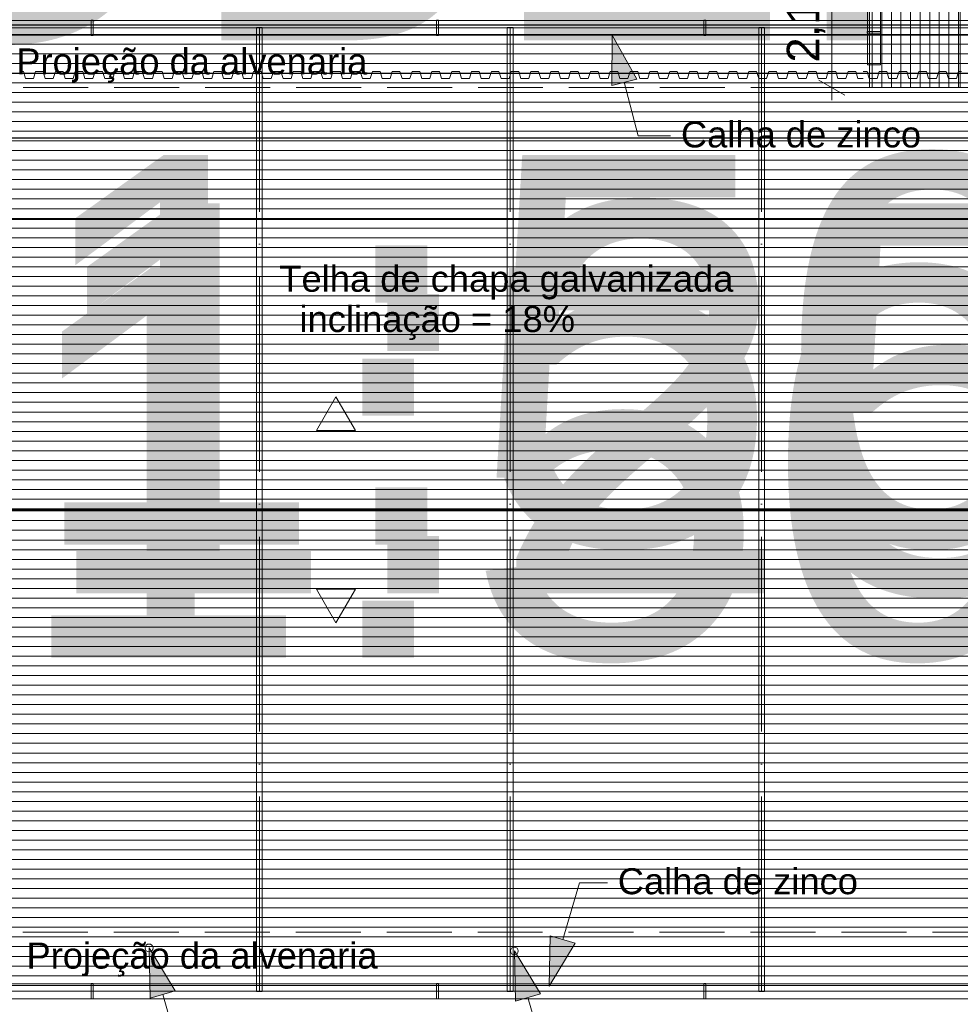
# Model space of a CAD drawing. Header units: millimetres. Extents: x -76 to 50459, y -22305 to 4164.
# Tile 41 of 85: x 6186 to 7634, y 1150 to 2666. Entities that reach past the tile are written whole.
import ezdxf
from ezdxf.xclip import XClip

# ---------------------------------------------------------------- set-up
doc = ezdxf.new("R2010")
doc.units = ezdxf.units.MM
doc.linetypes.add('Linha de eixo - Traço e ponto', pattern=[20, 15, -2.5, 0, -2.5])
doc.linetypes.add('Linha Tracejada 5_2', pattern=[7, 5, -2])
for name, color, linetype, lineweight in [('Cobertura.ARQ', 7, 'Continuous', 35), ('Cota.2D', 7, 'Continuous', 9), ('Interior - Mobiliário', 7, 'Continuous', 20), ('Linha & Trama.2D', 7, 'Continuous', 9)]:
    doc.layers.add(name, color=color, linetype=linetype, lineweight=lineweight)
for name, color, linetype in [('Eletrodoméstico & Mobiliário.ARQ', 7, 'Continuous'), ('Rótulo.2D', 7, 'Continuous'), ('TEXTO', 7, 'Continuous'), ('TEXTO @ 100', 7, 'Continuous'), ('TEXTO @ 200', 7, 'Continuous'), ('Texto.2D', 7, 'Continuous')]:
    doc.layers.add(name, color=color, linetype=linetype)
doc.styles.add('3', font='arial.ttf', dxfattribs={"height": 3})
doc.styles.add('5', font='arial.ttf', dxfattribs={"height": 5})
doc.styles.add('GENERATED_STYLE_1', font='arial.ttf')

# ---------------------------------------------------------------- blocks, each defined once
blk = doc.blocks.new('SIMBOLO NOMENCLATURA')
at = {"linetype": 'Continuous'}
blk.add_line((0, 0), (250, 0), dxfattribs=at)
blk = doc.blocks.new('*U146')
at = {"layer": 'TEXTO @ 100', "linetype": 'Continuous', "xscale": 20, "yscale": 20, "zscale": 20}
blk.add_blockref('SIMBOLO NOMENCLATURA', (2324.2, 2358.5), dxfattribs=at)
at = {"layer": 'TEXTO @ 200', "linetype": 'Continuous', "xscale": 40, "yscale": 40, "zscale": 40}
blk.add_blockref('SIMBOLO NOMENCLATURA', (2324.2, 2358.5), dxfattribs=at)
blk = doc.blocks.new('*U147')
at = {"layer": 'TEXTO @ 200', "style": '5'}
blk.add_text('PLANTA TÉRREO PLUVIAL', height=1000, dxfattribs=at).set_placement((2624.4, 2658.5))
blk = doc.blocks.new('*U150')
at = {"layer": 'TEXTO @ 100', "linetype": 'Continuous', "xscale": 20, "yscale": 20, "zscale": 20}
blk.add_blockref('SIMBOLO NOMENCLATURA', (2330.6, 2483.7), dxfattribs=at)
at = {"layer": 'TEXTO @ 200', "linetype": 'Continuous', "xscale": 40, "yscale": 40, "zscale": 40}
blk.add_blockref('SIMBOLO NOMENCLATURA', (2330.6, 2483.7), dxfattribs=at)
blk = doc.blocks.new('*U151')
at = {"layer": 'TEXTO @ 100', "style": '5'}
blk.add_text('PLANTA COBERTURA RAMPA', height=500, dxfattribs=at).set_placement((2480.8, 2633.8))
blk = doc.blocks.new('*U152')
at = {"layer": 'TEXTO @ 200', "style": '3'}
blk.add_text('ESCALA 1:50', height=600, dxfattribs=at).set_placement((2630.8, 1683.3))
blk = doc.blocks.new('*U154')
at = {"layer": 'TEXTO @ 100', "linetype": 'Continuous', "xscale": 20, "yscale": 20, "zscale": 20}
blk.add_blockref('SIMBOLO NOMENCLATURA', (2368.7, 2583.2), dxfattribs=at)
at = {"layer": 'TEXTO @ 200', "linetype": 'Continuous', "xscale": 40, "yscale": 40, "zscale": 40}
blk.add_blockref('SIMBOLO NOMENCLATURA', (2368.7, 2583.2), dxfattribs=at)
blk = doc.blocks.new('*U155')
at = {"layer": 'TEXTO @ 100', "style": '5'}
blk.add_text('DETALHE TUBULAÇÃO QUADRA', height=500, dxfattribs=at).set_placement((2519.3, 2733.4))
at = {"layer": 'TEXTO @ 200', "style": '5'}
blk.add_text('DETALHE TUBULAÇÃO QUADRA', height=1000, dxfattribs=at).set_placement((2669.3, 2883.4))
blk = doc.blocks.new('*U156')
at = {"layer": 'TEXTO @ 200', "style": '3'}
blk.add_text('ESCALA 1:25', height=600, dxfattribs=at).set_placement((2669.3, 1782.8))
blk = doc.blocks.new('*U158')
at = {"layer": 'TEXTO @ 100', "linetype": 'Continuous', "xscale": 20, "yscale": 20, "zscale": 20}
blk.add_blockref('SIMBOLO NOMENCLATURA', (2350.9, 2657.9), dxfattribs=at)
at = {"layer": 'TEXTO @ 200', "linetype": 'Continuous', "xscale": 40, "yscale": 40, "zscale": 40}
blk.add_blockref('SIMBOLO NOMENCLATURA', (2350.9, 2657.9), dxfattribs=at)
blk = doc.blocks.new('*U160')
at = {"layer": 'TEXTO @ 200', "style": '3'}
blk.add_text('ESCALA 1:50', height=600, dxfattribs=at).set_placement((2651.1, 1857.5))
blk = doc.blocks.new('Desenho_9_9', base_point=(-11.454, 294.199))
at = {"layer": 'Cobertura.ARQ', "linetype": 'Continuous', "lineweight": 0}
h = blk.add_hatch(dxfattribs=at)
h.set_pattern_fill('MADEIRA_2_0009', color=253, style=0, pattern_type=2)
h.set_pattern_definition([(270, (966.9817, 406.5659), (0.737308, 0), [])])
h.paths.add_polyline_path([(972.916, 376.566), (972.916, 436.566), (965.932, 436.566), (965.932, 419.335), (966.83, 419.335), (966.83, 387.066), (965.932, 387.066), (965.932, 376.566)])
h = blk.add_hatch(dxfattribs=at)
h.set_pattern_fill('MADEIRA_2_0009', color=253, style=0, pattern_type=2)
h.set_pattern_definition([(180, (935.50056, 376.58886), (0, 0.745241), [])])
h.paths.add_polyline_path([(875.776, 344.089), (1000.776, 344.089), (1000.776, 381.164), (875.776, 381.164)])
h = blk.add_hatch(dxfattribs=at)
h.set_pattern_fill('MADEIRA_2_0009', color=253, style=0, pattern_type=2)
h.set_pattern_definition([(0, (935.50056, 311.58886), (0, 0.745241), [])])
h.paths.add_polyline_path([(875.776, 307.014), (1000.776, 307.014), (1000.776, 344.089), (875.776, 344.089)])
at = {"layer": 'Rótulo.2D', "linetype": 'Continuous', "lineweight": 0}
for points in [[(946.134, 380.589), (946.091, 376.725), (948.029, 377.222)], [(941.274, 307.403), (943.281, 310.704), (941.361, 311.266)], [(910.491, 310.343), (910.578, 306.48), (912.498, 307.042)], [(938.597, 310.11), (938.684, 306.248), (940.604, 306.809)]]:
    blk.add_hatch(color=161, dxfattribs=at).paths.add_polyline_path(points)
at = {"layer": 'Cobertura.ARQ', "color": 233, "linetype": 'Continuous', "lineweight": 0, "flags": 128}
for points in [[(972.916, 436.566), (972.916, 376.566)], [(965.932, 376.566), (965.932, 387.066)], [(875.776, 381.164), (1000.776, 381.164)], [(972.916, 376.566), (965.932, 376.566)], [(875.776, 344.089), (1000.776, 344.089)], [(1000.776, 344.089), (875.776, 344.089)], [(1000.776, 307.014), (875.776, 307.014)]]:
    blk.add_lwpolyline(points, dxfattribs=at)
at = {"layer": 'Cota.2D', "color": 7, "linetype": 'Continuous', "lineweight": 0}
for p, q in [((963.031, 376.566), (963.031, 387.066)), ((962.031, 377.143), (964.031, 375.989)), ((964.531, 376.566), (961.531, 376.566)), ((963.031, 375.588), (963.031, 376.566))]:
    blk.add_line(p, q, dxfattribs=at)
at = {"layer": 'Eletrodoméstico & Mobiliário.ARQ', "color": 134, "linetype": 'Continuous', "lineweight": 0}
for p, q in [((919.201, 381.195), (918.751, 381.195)), ((918.751, 381.195), (918.751, 306.991)), ((919.201, 306.991), (919.201, 381.195)), ((938.501, 381.195), (938.051, 381.195)), ((938.051, 381.195), (938.051, 306.991)), ((938.501, 306.991), (938.501, 381.195)), ((957.851, 381.195), (957.401, 381.195)), ((957.401, 381.195), (957.401, 306.991)), ((957.851, 306.991), (957.851, 381.195)), ((918.751, 306.991), (919.201, 306.991)), ((938.051, 306.991), (938.501, 306.991)), ((957.401, 306.991), (957.851, 306.991))]:
    blk.add_line(p, q, dxfattribs=at)
at = {"layer": 'Eletrodoméstico & Mobiliário.ARQ', "color": 8, "linetype": 'Linha de eixo - Traço e ponto', "lineweight": 0}
for p, q in [((918.976, 306.991), (918.976, 381.195)), ((938.276, 306.991), (938.276, 381.195)), ((957.626, 306.991), (957.626, 381.195))]:
    blk.add_line(p, q, dxfattribs=at)
at = {"layer": 'Interior - Mobiliário', "color": 102, "linetype": 'Continuous', "lineweight": 0}
for p, q in [((965.765, 436.566), (965.765, 378.314)), ((966.765, 378.314), (966.765, 436.566)), ((994.776, 381.739), (875.776, 381.739)), ((906.181, 381.749), (906.031, 381.749)), ((906.031, 381.749), (906.031, 380.579)), ((906.181, 380.579), (906.181, 381.749)), ((932.759, 381.749), (932.609, 381.749)), ((932.609, 381.749), (932.609, 380.579)), ((932.759, 380.579), (932.759, 381.749)), ((953.326, 381.749), (953.176, 381.749)), ((953.176, 381.749), (953.176, 380.579)), ((953.326, 380.579), (953.326, 381.749)), ((875.776, 380.589), (994.776, 380.589)), ((906.031, 380.579), (906.181, 380.579)), ((932.609, 380.579), (932.759, 380.579)), ((953.176, 380.579), (953.326, 380.579)), ((966.775, 380.894), (965.755, 380.894)), ((965.755, 380.894), (965.755, 380.744)), ((965.755, 380.744), (966.775, 380.744)), ((966.775, 380.744), (966.775, 380.894)), ((965.765, 378.314), (966.765, 378.314)), ((900.521, 377.816), (900.586, 377.816)), ((900.586, 377.816), (900.814, 377.816)), ((900.814, 377.816), (900.977, 377.266)), ((901.589, 377.266), (901.752, 377.816)), ((901.752, 377.816), (901.981, 377.816)), ((901.981, 377.816), (902.046, 377.816)), ((902.046, 377.816), (902.111, 377.816)), ((902.111, 377.816), (902.339, 377.816)), ((902.339, 377.816), (902.502, 377.266)), ((903.114, 377.266), (903.277, 377.816)), ((903.277, 377.816), (903.506, 377.816)), ((903.506, 377.816), (903.571, 377.816)), ((903.571, 377.816), (903.636, 377.816)), ((903.636, 377.816), (903.864, 377.816)), ((903.864, 377.816), (904.027, 377.266)), ((904.639, 377.266), (904.802, 377.816)), ((904.802, 377.816), (905.031, 377.816)), ((905.031, 377.816), (905.096, 377.816)), ((905.096, 377.816), (905.161, 377.816)), ((905.161, 377.816), (905.389, 377.816)), ((905.389, 377.816), (905.552, 377.266)), ((906.164, 377.266), (906.327, 377.816)), ((906.327, 377.816), (906.556, 377.816)), ((906.556, 377.816), (906.621, 377.816)), ((906.621, 377.816), (906.686, 377.816)), ((906.686, 377.816), (906.914, 377.816)), ((906.914, 377.816), (907.077, 377.266)), ((907.689, 377.266), (907.852, 377.816)), ((907.852, 377.816), (908.081, 377.816)), ((908.081, 377.816), (908.146, 377.816)), ((908.146, 377.816), (908.211, 377.816)), ((908.211, 377.816), (908.439, 377.816)), ((908.439, 377.816), (908.602, 377.266)), ((909.214, 377.266), (909.377, 377.816)), ((909.377, 377.816), (909.606, 377.816)), ((909.606, 377.816), (909.671, 377.816)), ((909.671, 377.816), (909.736, 377.816)), ((909.736, 377.816), (909.964, 377.816)), ((909.964, 377.816), (910.127, 377.266)), ((910.739, 377.266), (910.902, 377.816)), ((910.902, 377.816), (911.131, 377.816)), ((911.131, 377.816), (911.196, 377.816)), ((911.196, 377.816), (911.261, 377.816)), ((911.261, 377.816), (911.489, 377.816)), ((911.489, 377.816), (911.652, 377.266)), ((912.264, 377.266), (912.427, 377.816)), ((912.427, 377.816), (912.656, 377.816)), ((912.656, 377.816), (912.721, 377.816)), ((912.721, 377.816), (912.786, 377.816)), ((912.786, 377.816), (913.014, 377.816)), ((913.014, 377.816), (913.177, 377.266)), ((913.789, 377.266), (913.952, 377.816)), ((913.952, 377.816), (914.181, 377.816)), ((914.181, 377.816), (914.246, 377.816)), ((914.246, 377.816), (914.311, 377.816)), ((914.311, 377.816), (914.539, 377.816)), ((914.539, 377.816), (914.702, 377.266)), ((915.314, 377.266), (915.477, 377.816)), ((915.477, 377.816), (915.706, 377.816)), ((915.706, 377.816), (915.771, 377.816)), ((915.771, 377.816), (915.836, 377.816)), ((915.836, 377.816), (916.064, 377.816)), ((916.064, 377.816), (916.227, 377.266)), ((916.839, 377.266), (917.002, 377.816)), ((917.002, 377.816), (917.231, 377.816)), ((917.231, 377.816), (917.296, 377.816)), ((917.296, 377.816), (917.361, 377.816)), ((917.361, 377.816), (917.589, 377.816)), ((917.589, 377.816), (917.752, 377.266)), ((918.364, 377.266), (918.527, 377.816)), ((918.527, 377.816), (918.756, 377.816)), ((918.756, 377.816), (918.821, 377.816)), ((918.821, 377.816), (918.886, 377.816)), ((918.886, 377.816), (919.114, 377.816)), ((919.114, 377.816), (919.277, 377.266)), ((919.889, 377.266), (920.052, 377.816)), ((920.052, 377.816), (920.281, 377.816)), ((920.281, 377.816), (920.346, 377.816)), ((920.346, 377.816), (920.411, 377.816)), ((920.411, 377.816), (920.639, 377.816)), ((920.639, 377.816), (920.802, 377.266)), ((921.414, 377.266), (921.577, 377.816)), ((921.577, 377.816), (921.806, 377.816)), ((921.806, 377.816), (921.871, 377.816)), ((921.871, 377.816), (921.936, 377.816)), ((921.936, 377.816), (922.164, 377.816)), ((922.164, 377.816), (922.327, 377.266)), ((922.939, 377.266), (923.102, 377.816)), ((923.102, 377.816), (923.331, 377.816)), ((923.331, 377.816), (923.396, 377.816)), ((923.396, 377.816), (923.461, 377.816)), ((923.461, 377.816), (923.689, 377.816)), ((923.689, 377.816), (923.852, 377.266)), ((924.464, 377.266), (924.627, 377.816)), ((924.627, 377.816), (924.856, 377.816)), ((924.856, 377.816), (924.921, 377.816)), ((924.921, 377.816), (924.986, 377.816)), ((924.986, 377.816), (925.214, 377.816)), ((925.214, 377.816), (925.377, 377.266)), ((925.989, 377.266), (926.152, 377.816)), ((926.152, 377.816), (926.381, 377.816)), ((926.381, 377.816), (926.446, 377.816)), ((926.446, 377.816), (926.511, 377.816)), ((926.511, 377.816), (926.739, 377.816)), ((926.739, 377.816), (926.902, 377.266)), ((927.514, 377.266), (927.677, 377.816)), ((927.677, 377.816), (927.906, 377.816)), ((927.906, 377.816), (927.971, 377.816)), ((927.971, 377.816), (928.036, 377.816)), ((928.036, 377.816), (928.264, 377.816)), ((928.264, 377.816), (928.427, 377.266)), ((929.039, 377.266), (929.202, 377.816)), ((929.202, 377.816), (929.431, 377.816)), ((929.431, 377.816), (929.496, 377.816)), ((929.496, 377.816), (929.561, 377.816)), ((929.561, 377.816), (929.789, 377.816)), ((929.789, 377.816), (929.952, 377.266)), ((930.564, 377.266), (930.727, 377.816)), ((930.727, 377.816), (930.956, 377.816)), ((930.956, 377.816), (931.021, 377.816)), ((931.021, 377.816), (931.086, 377.816)), ((931.086, 377.816), (931.314, 377.816)), ((931.314, 377.816), (931.477, 377.266)), ((932.089, 377.266), (932.252, 377.816)), ((932.252, 377.816), (932.481, 377.816)), ((932.481, 377.816), (932.546, 377.816)), ((932.546, 377.816), (932.611, 377.816)), ((932.611, 377.816), (932.839, 377.816)), ((932.839, 377.816), (933.002, 377.266)), ((933.614, 377.266), (933.777, 377.816)), ((933.777, 377.816), (934.006, 377.816)), ((934.006, 377.816), (934.071, 377.816)), ((934.071, 377.816), (934.136, 377.816)), ((934.136, 377.816), (934.364, 377.816)), ((934.364, 377.816), (934.527, 377.266)), ((935.139, 377.266), (935.302, 377.816)), ((935.302, 377.816), (935.531, 377.816)), ((935.531, 377.816), (935.596, 377.816)), ((935.596, 377.816), (935.661, 377.816)), ((935.661, 377.816), (935.889, 377.816)), ((935.889, 377.816), (936.052, 377.266)), ((936.664, 377.266), (936.827, 377.816)), ((936.827, 377.816), (937.056, 377.816)), ((937.056, 377.816), (937.121, 377.816)), ((937.121, 377.816), (937.186, 377.816)), ((937.186, 377.816), (937.414, 377.816)), ((937.414, 377.816), (937.577, 377.266)), ((938.189, 377.266), (938.352, 377.816)), ((938.352, 377.816), (938.581, 377.816)), ((938.581, 377.816), (938.646, 377.816)), ((938.646, 377.816), (938.711, 377.816)), ((938.711, 377.816), (938.939, 377.816)), ((938.939, 377.816), (939.102, 377.266)), ((939.714, 377.266), (939.877, 377.816)), ((939.877, 377.816), (940.106, 377.816)), ((940.106, 377.816), (940.171, 377.816)), ((940.171, 377.816), (940.236, 377.816)), ((940.236, 377.816), (940.464, 377.816)), ((940.464, 377.816), (940.627, 377.266)), ((941.239, 377.266), (941.402, 377.816)), ((941.402, 377.816), (941.631, 377.816)), ((941.631, 377.816), (941.696, 377.816)), ((941.696, 377.816), (941.761, 377.816)), ((941.761, 377.816), (941.989, 377.816)), ((941.989, 377.816), (942.152, 377.266)), ((942.764, 377.266), (942.927, 377.816)), ((942.927, 377.816), (943.156, 377.816)), ((943.156, 377.816), (943.221, 377.816)), ((943.221, 377.816), (943.286, 377.816)), ((943.286, 377.816), (943.514, 377.816)), ((943.514, 377.816), (943.677, 377.266)), ((944.289, 377.266), (944.452, 377.816)), ((944.452, 377.816), (944.681, 377.816)), ((944.681, 377.816), (944.746, 377.816)), ((944.746, 377.816), (944.811, 377.816)), ((944.811, 377.816), (945.039, 377.816)), ((945.039, 377.816), (945.202, 377.266)), ((945.814, 377.266), (945.977, 377.816)), ((945.977, 377.816), (946.206, 377.816)), ((946.206, 377.816), (946.271, 377.816)), ((946.271, 377.816), (946.336, 377.816)), ((946.336, 377.816), (946.564, 377.816)), ((946.564, 377.816), (946.727, 377.266)), ((947.339, 377.266), (947.502, 377.816)), ((947.502, 377.816), (947.731, 377.816)), ((947.731, 377.816), (947.796, 377.816)), ((947.796, 377.816), (947.861, 377.816)), ((947.861, 377.816), (948.089, 377.816)), ((948.089, 377.816), (948.252, 377.266)), ((948.864, 377.266), (949.027, 377.816)), ((949.027, 377.816), (949.256, 377.816)), ((949.256, 377.816), (949.321, 377.816)), ((949.321, 377.816), (949.386, 377.816)), ((949.386, 377.816), (949.614, 377.816)), ((949.614, 377.816), (949.777, 377.266)), ((950.389, 377.266), (950.552, 377.816)), ((950.552, 377.816), (950.781, 377.816)), ((950.781, 377.816), (950.846, 377.816)), ((950.846, 377.816), (950.911, 377.816)), ((950.911, 377.816), (951.139, 377.816)), ((951.139, 377.816), (951.302, 377.266)), ((951.914, 377.266), (952.077, 377.816)), ((952.077, 377.816), (952.306, 377.816)), ((952.306, 377.816), (952.371, 377.816)), ((952.371, 377.816), (952.436, 377.816)), ((952.436, 377.816), (952.664, 377.816)), ((952.664, 377.816), (952.827, 377.266)), ((953.439, 377.266), (953.602, 377.816)), ((953.602, 377.816), (953.831, 377.816)), ((953.831, 377.816), (953.896, 377.816)), ((953.896, 377.816), (953.961, 377.816)), ((953.961, 377.816), (954.189, 377.816)), ((954.189, 377.816), (954.352, 377.266)), ((954.964, 377.266), (955.127, 377.816)), ((955.127, 377.816), (955.356, 377.816)), ((955.356, 377.816), (955.421, 377.816)), ((955.421, 377.816), (955.486, 377.816)), ((955.486, 377.816), (955.714, 377.816)), ((955.714, 377.816), (955.877, 377.266)), ((956.489, 377.266), (956.652, 377.816)), ((956.652, 377.816), (956.881, 377.816)), ((956.881, 377.816), (956.946, 377.816)), ((956.946, 377.816), (957.011, 377.816)), ((957.011, 377.816), (957.239, 377.816)), ((957.239, 377.816), (957.402, 377.266)), ((958.014, 377.266), (958.177, 377.816)), ((958.177, 377.816), (958.406, 377.816)), ((958.406, 377.816), (958.471, 377.816)), ((958.471, 377.816), (958.536, 377.816)), ((958.536, 377.816), (958.764, 377.816)), ((958.764, 377.816), (958.927, 377.266)), ((959.539, 377.266), (959.702, 377.816)), ((959.702, 377.816), (959.931, 377.816)), ((959.931, 377.816), (959.996, 377.816)), ((959.996, 377.816), (960.061, 377.816)), ((960.061, 377.816), (960.289, 377.816)), ((960.289, 377.816), (960.452, 377.266)), ((961.064, 377.266), (961.227, 377.816)), ((961.227, 377.816), (961.456, 377.816)), ((961.456, 377.816), (961.521, 377.816)), ((961.521, 377.816), (961.586, 377.816)), ((961.586, 377.816), (961.814, 377.816)), ((961.814, 377.816), (961.977, 377.266)), ((962.589, 377.266), (962.752, 377.816)), ((962.752, 377.816), (962.981, 377.816)), ((962.981, 377.816), (963.046, 377.816)), ((963.046, 377.816), (963.111, 377.816)), ((963.111, 377.816), (963.339, 377.816)), ((963.339, 377.816), (963.502, 377.266)), ((964.114, 377.266), (964.277, 377.816)), ((964.277, 377.816), (964.506, 377.816)), ((964.506, 377.816), (964.571, 377.816)), ((964.571, 377.816), (964.636, 377.816)), ((964.636, 377.816), (964.864, 377.816)), ((964.864, 377.816), (965.027, 377.266)), ((965.446, 377.816), (965.511, 377.816)), ((965.511, 377.816), (965.74, 377.816)), ((965.74, 377.816), (965.903, 377.266)), ((966.515, 377.266), (966.678, 377.816)), ((966.678, 377.816), (966.906, 377.816)), ((966.906, 377.816), (966.971, 377.816)), ((966.971, 377.816), (967.036, 377.816)), ((967.036, 377.816), (967.265, 377.816)), ((967.265, 377.816), (967.428, 377.266)), ((968.04, 377.266), (968.203, 377.816)), ((968.203, 377.816), (968.431, 377.816)), ((968.431, 377.816), (968.496, 377.816)), ((968.496, 377.816), (968.561, 377.816)), ((968.561, 377.816), (968.79, 377.816)), ((968.79, 377.816), (968.953, 377.266)), ((969.565, 377.266), (969.728, 377.816)), ((969.728, 377.816), (969.956, 377.816)), ((969.956, 377.816), (970.021, 377.816)), ((970.021, 377.816), (970.086, 377.816)), ((970.086, 377.816), (970.315, 377.816)), ((970.315, 377.816), (970.478, 377.266)), ((971.09, 377.266), (971.253, 377.816)), ((971.253, 377.816), (971.481, 377.816)), ((971.481, 377.816), (971.546, 377.816)), ((971.546, 377.816), (971.611, 377.816)), ((971.611, 377.816), (971.84, 377.816)), ((971.84, 377.816), (972.003, 377.266)), ((972.615, 377.266), (972.778, 377.816)), ((972.778, 377.816), (973.006, 377.816)), ((900.977, 377.266), (901.223, 377.266)), ((901.223, 377.266), (901.283, 377.266)), ((901.283, 377.266), (901.343, 377.266)), ((901.343, 377.266), (901.589, 377.266)), ((902.502, 377.266), (902.748, 377.266)), ((902.748, 377.266), (902.808, 377.266)), ((902.808, 377.266), (902.868, 377.266)), ((902.868, 377.266), (903.114, 377.266)), ((904.027, 377.266), (904.273, 377.266)), ((904.273, 377.266), (904.333, 377.266)), ((904.333, 377.266), (904.393, 377.266)), ((904.393, 377.266), (904.639, 377.266)), ((905.552, 377.266), (905.798, 377.266)), ((905.798, 377.266), (905.858, 377.266)), ((905.858, 377.266), (905.918, 377.266)), ((905.918, 377.266), (906.164, 377.266)), ((907.077, 377.266), (907.323, 377.266)), ((907.323, 377.266), (907.383, 377.266)), ((907.383, 377.266), (907.443, 377.266)), ((907.443, 377.266), (907.689, 377.266)), ((908.602, 377.266), (908.848, 377.266)), ((908.848, 377.266), (908.908, 377.266)), ((908.908, 377.266), (908.968, 377.266)), ((908.968, 377.266), (909.214, 377.266)), ((910.127, 377.266), (910.373, 377.266)), ((910.373, 377.266), (910.433, 377.266)), ((910.433, 377.266), (910.493, 377.266)), ((910.493, 377.266), (910.739, 377.266)), ((911.652, 377.266), (911.898, 377.266)), ((911.898, 377.266), (911.958, 377.266)), ((911.958, 377.266), (912.018, 377.266)), ((912.018, 377.266), (912.264, 377.266)), ((913.177, 377.266), (913.423, 377.266)), ((913.423, 377.266), (913.483, 377.266)), ((913.483, 377.266), (913.543, 377.266)), ((913.543, 377.266), (913.789, 377.266)), ((914.702, 377.266), (914.948, 377.266)), ((914.948, 377.266), (915.008, 377.266)), ((915.008, 377.266), (915.068, 377.266)), ((915.068, 377.266), (915.314, 377.266)), ((916.227, 377.266), (916.473, 377.266)), ((916.473, 377.266), (916.533, 377.266)), ((916.533, 377.266), (916.593, 377.266)), ((916.593, 377.266), (916.839, 377.266)), ((917.752, 377.266), (917.998, 377.266)), ((917.998, 377.266), (918.058, 377.266)), ((918.058, 377.266), (918.118, 377.266)), ((918.118, 377.266), (918.364, 377.266)), ((919.277, 377.266), (919.523, 377.266)), ((919.523, 377.266), (919.583, 377.266)), ((919.583, 377.266), (919.643, 377.266)), ((919.643, 377.266), (919.889, 377.266)), ((920.802, 377.266), (921.048, 377.266)), ((921.048, 377.266), (921.108, 377.266)), ((921.108, 377.266), (921.168, 377.266)), ((921.168, 377.266), (921.414, 377.266)), ((922.327, 377.266), (922.573, 377.266)), ((922.573, 377.266), (922.633, 377.266)), ((922.633, 377.266), (922.693, 377.266)), ((922.693, 377.266), (922.939, 377.266)), ((923.852, 377.266), (924.098, 377.266)), ((924.098, 377.266), (924.158, 377.266)), ((924.158, 377.266), (924.218, 377.266)), ((924.218, 377.266), (924.464, 377.266)), ((925.377, 377.266), (925.623, 377.266)), ((925.623, 377.266), (925.683, 377.266)), ((925.683, 377.266), (925.743, 377.266)), ((925.743, 377.266), (925.989, 377.266)), ((926.902, 377.266), (927.148, 377.266)), ((927.148, 377.266), (927.208, 377.266)), ((927.208, 377.266), (927.268, 377.266)), ((927.268, 377.266), (927.514, 377.266)), ((928.427, 377.266), (928.673, 377.266)), ((928.673, 377.266), (928.733, 377.266)), ((928.733, 377.266), (928.793, 377.266)), ((928.793, 377.266), (929.039, 377.266)), ((929.952, 377.266), (930.198, 377.266)), ((930.198, 377.266), (930.258, 377.266)), ((930.258, 377.266), (930.318, 377.266)), ((930.318, 377.266), (930.564, 377.266)), ((931.477, 377.266), (931.723, 377.266)), ((931.723, 377.266), (931.783, 377.266)), ((931.783, 377.266), (931.843, 377.266)), ((931.843, 377.266), (932.089, 377.266)), ((933.002, 377.266), (933.248, 377.266)), ((933.248, 377.266), (933.308, 377.266)), ((933.308, 377.266), (933.368, 377.266)), ((933.368, 377.266), (933.614, 377.266)), ((934.527, 377.266), (934.773, 377.266)), ((934.773, 377.266), (934.833, 377.266)), ((934.833, 377.266), (934.893, 377.266)), ((934.893, 377.266), (935.139, 377.266)), ((936.052, 377.266), (936.298, 377.266)), ((936.298, 377.266), (936.358, 377.266)), ((936.358, 377.266), (936.418, 377.266)), ((936.418, 377.266), (936.664, 377.266)), ((937.577, 377.266), (937.823, 377.266)), ((937.823, 377.266), (937.883, 377.266)), ((937.883, 377.266), (937.943, 377.266)), ((937.943, 377.266), (938.189, 377.266)), ((939.102, 377.266), (939.348, 377.266)), ((939.348, 377.266), (939.408, 377.266)), ((939.408, 377.266), (939.468, 377.266)), ((939.468, 377.266), (939.714, 377.266)), ((940.627, 377.266), (940.873, 377.266)), ((940.873, 377.266), (940.933, 377.266)), ((940.933, 377.266), (940.993, 377.266)), ((940.993, 377.266), (941.239, 377.266)), ((942.152, 377.266), (942.398, 377.266)), ((942.398, 377.266), (942.458, 377.266)), ((942.458, 377.266), (942.518, 377.266)), ((942.518, 377.266), (942.764, 377.266)), ((943.677, 377.266), (943.923, 377.266)), ((943.923, 377.266), (943.983, 377.266)), ((943.983, 377.266), (944.043, 377.266)), ((944.043, 377.266), (944.289, 377.266)), ((945.202, 377.266), (945.448, 377.266)), ((945.448, 377.266), (945.508, 377.266)), ((945.508, 377.266), (945.568, 377.266)), ((945.568, 377.266), (945.814, 377.266)), ((946.727, 377.266), (946.973, 377.266)), ((946.973, 377.266), (947.033, 377.266)), ((947.033, 377.266), (947.093, 377.266)), ((947.093, 377.266), (947.339, 377.266)), ((948.252, 377.266), (948.498, 377.266)), ((948.498, 377.266), (948.558, 377.266)), ((948.558, 377.266), (948.618, 377.266)), ((948.618, 377.266), (948.864, 377.266)), ((949.777, 377.266), (950.023, 377.266)), ((950.023, 377.266), (950.083, 377.266)), ((950.083, 377.266), (950.143, 377.266)), ((950.143, 377.266), (950.389, 377.266)), ((951.302, 377.266), (951.548, 377.266)), ((951.548, 377.266), (951.608, 377.266)), ((951.608, 377.266), (951.668, 377.266)), ((951.668, 377.266), (951.914, 377.266)), ((952.827, 377.266), (953.073, 377.266)), ((953.073, 377.266), (953.133, 377.266)), ((953.133, 377.266), (953.193, 377.266)), ((953.193, 377.266), (953.439, 377.266)), ((954.352, 377.266), (954.598, 377.266)), ((954.598, 377.266), (954.658, 377.266)), ((954.658, 377.266), (954.718, 377.266)), ((954.718, 377.266), (954.964, 377.266)), ((955.877, 377.266), (956.123, 377.266)), ((956.123, 377.266), (956.183, 377.266)), ((956.183, 377.266), (956.243, 377.266)), ((956.243, 377.266), (956.489, 377.266)), ((957.402, 377.266), (957.648, 377.266)), ((957.648, 377.266), (957.708, 377.266)), ((957.708, 377.266), (957.768, 377.266)), ((957.768, 377.266), (958.014, 377.266)), ((958.927, 377.266), (959.173, 377.266)), ((959.173, 377.266), (959.233, 377.266)), ((959.233, 377.266), (959.293, 377.266)), ((959.293, 377.266), (959.539, 377.266)), ((960.452, 377.266), (960.698, 377.266)), ((960.698, 377.266), (960.758, 377.266)), ((960.758, 377.266), (960.818, 377.266)), ((960.818, 377.266), (961.064, 377.266)), ((961.977, 377.266), (962.223, 377.266)), ((962.223, 377.266), (962.283, 377.266)), ((962.283, 377.266), (962.343, 377.266)), ((962.343, 377.266), (962.589, 377.266)), ((963.502, 377.266), (963.748, 377.266)), ((963.748, 377.266), (963.808, 377.266)), ((963.808, 377.266), (963.868, 377.266)), ((963.868, 377.266), (964.114, 377.266)), ((965.027, 377.266), (965.273, 377.266)), ((965.273, 377.266), (965.333, 377.266)), ((965.333, 377.266), (965.393, 377.266)), ((965.393, 377.266), (965.446, 377.266)), ((965.903, 377.266), (966.149, 377.266)), ((966.149, 377.266), (966.209, 377.266)), ((966.209, 377.266), (966.269, 377.266)), ((966.269, 377.266), (966.515, 377.266)), ((967.428, 377.266), (967.674, 377.266)), ((967.674, 377.266), (967.734, 377.266)), ((967.734, 377.266), (967.794, 377.266)), ((967.794, 377.266), (968.04, 377.266)), ((968.953, 377.266), (969.199, 377.266)), ((969.199, 377.266), (969.259, 377.266)), ((969.259, 377.266), (969.319, 377.266)), ((969.319, 377.266), (969.565, 377.266)), ((970.478, 377.266), (970.724, 377.266)), ((970.724, 377.266), (970.784, 377.266)), ((970.784, 377.266), (970.844, 377.266)), ((970.844, 377.266), (971.09, 377.266)), ((972.003, 377.266), (972.249, 377.266)), ((972.249, 377.266), (972.309, 377.266)), ((972.309, 377.266), (972.369, 377.266)), ((972.369, 377.266), (972.615, 377.266)), ((875.776, 307.589), (994.776, 307.589)), ((906.031, 306.429), (906.031, 307.599)), ((906.031, 307.599), (906.181, 307.599)), ((906.181, 307.599), (906.181, 306.429)), ((932.609, 306.429), (932.609, 307.599)), ((932.609, 307.599), (932.759, 307.599)), ((932.759, 307.599), (932.759, 306.429)), ((953.176, 306.429), (953.176, 307.599)), ((953.176, 307.599), (953.326, 307.599)), ((953.326, 307.599), (953.326, 306.429)), ((994.776, 306.439), (875.776, 306.439)), ((906.181, 306.429), (906.031, 306.429)), ((932.759, 306.429), (932.609, 306.429)), ((953.326, 306.429), (953.176, 306.429))]:
    blk.add_line(p, q, dxfattribs=at)
at = {"layer": 'Linha & Trama.2D', "color": 7, "linetype": 'Continuous', "lineweight": 0}
for p, q in [((965.932, 381.723), (965.932, 436.566)), ((965.932, 376.566), (965.932, 380.566)), ((972.916, 376.566), (972.916, 380.566)), ((924.86, 352.775), (923.36, 350.177)), ((926.36, 350.177), (924.86, 352.775)), ((923.36, 350.177), (926.36, 350.177)), ((1000.776, 344.066), (875.776, 344.066)), ((923.36, 337.955), (926.36, 337.955)), ((924.86, 335.357), (923.36, 337.955)), ((924.86, 335.357), (926.36, 337.955))]:
    blk.add_line(p, q, dxfattribs=at)
at = {"layer": 'Linha & Trama.2D', "color": 7, "linetype": 'Linha Tracejada 5_2', "lineweight": 0}
for p, q in [((879.801, 376.566), (996.776, 376.566)), ((996.776, 311.566), (879.801, 311.566))]:
    blk.add_line(p, q, dxfattribs=at)
at = {"layer": 'Linha & Trama.2D', "color": 190, "linetype": 'Continuous', "lineweight": 0}
for centre in [(910.491, 310.343), (938.597, 310.11)]:
    blk.add_circle(centre, 0.304, dxfattribs=at)
at = {"layer": 'Rótulo.2D', "color": 161, "linetype": 'Continuous', "lineweight": 0}
for p, q in [((946.134, 380.589), (946.091, 376.725)), ((946.134, 380.589), (948.029, 377.222)), ((948.029, 377.222), (946.091, 376.725)), ((941.274, 307.403), (941.361, 311.266)), ((941.361, 311.266), (943.281, 310.704)), ((910.491, 310.343), (912.498, 307.042)), ((910.491, 310.343), (910.578, 306.48)), ((938.597, 310.11), (940.604, 306.809)), ((938.597, 310.11), (938.684, 306.248)), ((941.274, 307.403), (943.281, 310.704)), ((912.498, 307.042), (910.578, 306.48)), ((940.604, 306.809), (938.684, 306.248))]:
    blk.add_line(p, q, dxfattribs=at)
at = {"layer": 'Rótulo.2D', "color": 151, "linetype": 'Continuous', "lineweight": 0}
for p, q in [((947.06, 376.974), (948.117, 372.848)), ((948.117, 372.848), (950.617, 372.848)), ((942.321, 310.985), (943.602, 315.367)), ((943.602, 315.367), (945.756, 315.367)), ((911.538, 306.761), (912.82, 302.379)), ((939.644, 306.528), (940.925, 302.146))]:
    blk.add_line(p, q, dxfattribs=at)
at = {"layer": 'Cota.2D', "color": 7, "linetype": 'Continuous', "lineweight": 0, "insert": (962.531, 378.49), "char_height": 2.5, "width": 6.65145, "attachment_point": 7, "rotation": 90, "style": 'GENERATED_STYLE_1'}
blk.add_mtext('\\A1;2,10', dxfattribs=at)
at = {"layer": 'Rótulo.2D', "color": 5, "linetype": 'Continuous', "lineweight": 0, "char_height": 2, "attachment_point": 4, "style": 'GENERATED_STYLE_1'}
for insert in [(951.417, 372.945), (946.556, 315.465)]:
    blk.add_mtext('\\A1;Calha de zinco', dxfattribs=dict(at, insert=insert))
at = {"layer": 'Texto.2D', "color": 5, "linetype": 'Continuous', "lineweight": 0, "char_height": 2, "attachment_point": 1, "style": 'GENERATED_STYLE_1'}
for insert in [(900.265, 379.576), (901.052, 310.752)]:
    blk.add_mtext('\\A1;Projeção da alvenaria', dxfattribs=dict(at, insert=insert))
at = {"layer": 'Texto.2D', "color": 5, "linetype": 'Continuous', "lineweight": 0, "insert": (920.512, 362.853), "char_height": 2, "attachment_point": 1, "line_spacing_factor": 0.930353, "style": 'GENERATED_STYLE_1'}
blk.add_mtext('\\A1;Telha de chapa galvanizada\\P  inclinação = 18%', dxfattribs=at)

msp = doc.modelspace()

# ---------------------------------------------------------------- block references
at = {"color": 7, "linetype": 'Continuous', "lineweight": 0}
ref = msp.add_blockref('Desenho_9_9', (-12053.3263, 913.7917), dxfattribs=dict(at, xscale=20, yscale=20, zscale=20))
XClip(ref).set_block_clipping_path([(864.1319898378, 299.081896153), (1018.0390310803, 446.1086724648)])
at = {"layer": 'TEXTO'}
for name in ['*U155', '*U147', '*U158', '*U151', '*U154', '*U150', '*U146', '*U160', '*U156', '*U152']:
    msp.add_blockref(name, (0, 0), dxfattribs=at)

doc.saveas('drawing.dxf')
